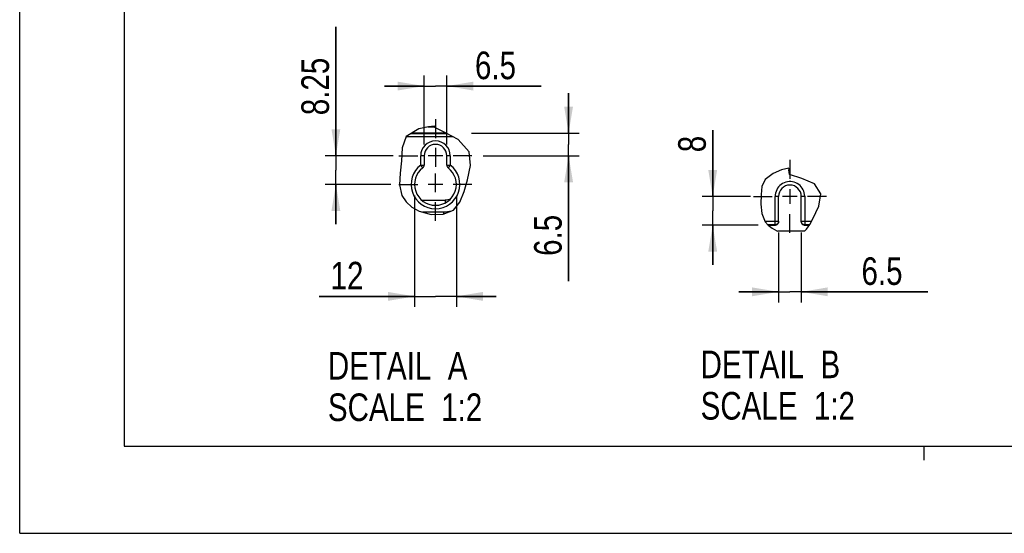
# Model space of a CAD drawing. Header units: inches. Extents: x 0 to 82.7, y 0 to 58.5.
# Tile 1 of 66: x 0 to 27.9, y 0 to 14.5. Entities that reach past the tile are written whole.
import ezdxf

# ---------------------------------------------------------------- set-up
doc = ezdxf.new("R2010")
doc.units = ezdxf.units.IN
doc.header["$LTSCALE"] = 4.547244
doc.header["$MEASUREMENT"] = 0
doc.linetypes.add('CENTER', pattern=[0.6, 0.375, -0.075, 0.075, -0.075])
doc.layers.get('0').update_dxf_attribs({"linetype": 'CONTINUOUS'})
doc.layers.add('DEFAULT_1', color=7, linetype='CENTER')
doc.styles.get("Standard").update_dxf_attribs({"font": 'txt', "width": 0.8})
doc.dimstyles.new('DIMSTYLE_2', dxfattribs={"dimtxt": 0.78125, "dimasz": 0.75, "dimexe": 0.18, "dimexo": 0.0625, "dimgap": 0.09, "dimtad": 1, "dimlfac": 0.4, "dimzin": 4, "dimdsep": 46, "dimtxsty": 'STANDARD', "dimblk": '_FILLED', "dimblk1": '_FILLED', "dimblk2": '_FILLED', "dimcen": 0.09, "dimadec": 0, "dimazin": 0, "dimtfac": 1, "dimtofl": 0, "dimtmove": 0, "dimatfit": 3, "dimldrblk": '_FILLED', "dimfxl": 1, "dimtolj": 1, "dimtzin": 4, "dimarcsym": 0})
doc.dimstyles.new('DIMSTYLE_3', dxfattribs={"dimtxt": 0.78125, "dimasz": 0.75, "dimexe": 0.18, "dimexo": 0.0625, "dimgap": 0.09, "dimtad": 1, "dimdec": 1, "dimlfac": 0.4, "dimzin": 4, "dimdsep": 46, "dimtxsty": 'STANDARD', "dimblk": '_FILLED', "dimblk1": '_FILLED', "dimblk2": '_FILLED', "dimcen": 0.09, "dimadec": 0, "dimazin": 0, "dimtfac": 1, "dimtdec": 1, "dimtofl": 0, "dimtmove": 0, "dimatfit": 3, "dimldrblk": '_FILLED', "dimfxl": 1, "dimtolj": 1, "dimtzin": 4, "dimarcsym": 0})
doc.dimstyles.new('DIMSTYLE_4', dxfattribs={"dimtxt": 0.78125, "dimasz": 0.75, "dimexe": 0.18, "dimexo": 0.0625, "dimgap": 0.09, "dimtad": 1, "dimdec": 0, "dimlfac": 0.4, "dimzin": 4, "dimdsep": 46, "dimtxsty": 'STANDARD', "dimblk": '_FILLED', "dimblk1": '_FILLED', "dimblk2": '_FILLED', "dimcen": 0.09, "dimadec": 0, "dimazin": 0, "dimtfac": 1, "dimtdec": 0, "dimtofl": 0, "dimtmove": 0, "dimatfit": 3, "dimldrblk": '_FILLED', "dimfxl": 1, "dimtolj": 1, "dimtzin": 4, "dimarcsym": 0})

# ---------------------------------------------------------------- blocks, each defined once
blk = doc.blocks.new('_FILLED')
at = {"color": 0, "linetype": 'BYBLOCK'}
blk.add_solid([(0, 0), (-1, 0.167), (-1, -0.167)], dxfattribs=at)
blk = doc.blocks.new('*D7')
at = {"color": 7, "linetype": 'CONTINUOUS'}
for p, q in [((8.945, 10.68), (8.945, 14.325)), ((8.945, 14.325), (8.945, 10.274)), ((10.563, 10.68), (8.645, 10.68)), ((8.945, 8.743), (8.945, 10.274)), ((10.496, 9.868), (8.645, 9.868)), ((8.945, 9.868), (8.945, 8.743))]:
    blk.add_line(p, q, dxfattribs=at)
at = {"color": 7, "linetype": 'CONTINUOUS', "xscale": 0.75, "yscale": 0.75, "zscale": 0.75}
for p, rotation in [((8.945, 10.68), 270), ((8.945, 9.868), 90)]:
    blk.add_blockref('_FILLED', p, dxfattribs=dict(at, rotation=rotation))
at = {"color": 7, "linetype": 'CONTINUOUS', "insert": (7.968, 11.825), "char_height": 0.7812, "width": 2.5, "attachment_point": 1, "rotation": 90, "line_spacing_factor": 0.9}
blk.add_mtext('8.25', dxfattribs=at)
blk = doc.blocks.new('*D8')
at = {"color": 7, "linetype": 'CONTINUOUS'}
for p, q in [((11.442, 10.993), (11.442, 12.949)), ((12.082, 10.993), (12.082, 12.949)), ((11.442, 12.649), (10.317, 12.649)), ((10.317, 12.649), (11.762, 12.649)), ((14.754, 12.649), (11.762, 12.649)), ((12.082, 12.649), (14.754, 12.649))]:
    blk.add_line(p, q, dxfattribs=at)
at = {"color": 7, "linetype": 'CONTINUOUS', "xscale": 0.75, "yscale": 0.75, "zscale": 0.75}
blk.add_blockref('_FILLED', (11.442, 12.649), dxfattribs=at)
at = {"color": 7, "linetype": 'CONTINUOUS', "xscale": 0.75, "yscale": 0.75, "zscale": 0.75, "rotation": 180}
blk.add_blockref('_FILLED', (12.082, 12.649), dxfattribs=at)
at = {"color": 7, "linetype": 'CONTINUOUS', "insert": (12.879, 13.626), "char_height": 0.7812, "width": 1.875, "attachment_point": 1, "line_spacing_factor": 0.9}
blk.add_mtext('6.5', dxfattribs=at)
blk = doc.blocks.new('*D9')
at = {"color": 7, "linetype": 'CONTINUOUS'}
for p, q in [((15.528, 11.321), (15.528, 12.446)), ((15.528, 12.446), (15.528, 11)), ((12.78, 11.321), (15.828, 11.321)), ((15.528, 7.133), (15.528, 11)), ((13.108, 10.68), (15.828, 10.68)), ((15.528, 10.68), (15.528, 7.133))]:
    blk.add_line(p, q, dxfattribs=at)
at = {"color": 7, "linetype": 'CONTINUOUS', "xscale": 0.75, "yscale": 0.75, "zscale": 0.75}
for p, rotation in [((15.528, 11.321), 270), ((15.528, 10.68), 90)]:
    blk.add_blockref('_FILLED', p, dxfattribs=dict(at, rotation=rotation))
at = {"color": 7, "linetype": 'CONTINUOUS', "insert": (14.551, 9.008), "char_height": 0.7812, "width": 1.875, "attachment_point": 3, "rotation": 90, "line_spacing_factor": 0.9}
blk.add_mtext('6.5', dxfattribs=at)
blk = doc.blocks.new('*D10')
at = {"color": 7, "linetype": 'CONTINUOUS'}
for p, q in [((11.171, 9.556), (11.171, 6.401)), ((12.353, 9.556), (12.353, 6.401)), ((11.171, 6.701), (8.474, 6.701)), ((8.474, 6.701), (11.762, 6.701)), ((13.478, 6.701), (11.762, 6.701)), ((12.353, 6.701), (13.478, 6.701))]:
    blk.add_line(p, q, dxfattribs=at)
at = {"color": 7, "linetype": 'CONTINUOUS', "xscale": 0.75, "yscale": 0.75, "zscale": 0.75}
blk.add_blockref('_FILLED', (11.171, 6.701), dxfattribs=at)
at = {"color": 7, "linetype": 'CONTINUOUS', "xscale": 0.75, "yscale": 0.75, "zscale": 0.75, "rotation": 180}
blk.add_blockref('_FILLED', (12.353, 6.701), dxfattribs=at)
at = {"color": 7, "linetype": 'CONTINUOUS', "insert": (9.724, 7.678), "char_height": 0.7812, "width": 1.25, "attachment_point": 3, "line_spacing_factor": 0.9}
blk.add_mtext('12', dxfattribs=at)
blk = doc.blocks.new('*D11')
at = {"color": 7, "linetype": 'CONTINUOUS'}
for p, q in [((21.47, 8.511), (21.47, 6.53)), ((22.11, 8.511), (22.11, 6.53)), ((21.47, 6.83), (20.345, 6.83)), ((20.345, 6.83), (21.79, 6.83)), ((25.689, 6.83), (21.79, 6.83)), ((22.11, 6.83), (25.689, 6.83))]:
    blk.add_line(p, q, dxfattribs=at)
at = {"color": 7, "linetype": 'CONTINUOUS', "xscale": 0.75, "yscale": 0.75, "zscale": 0.75}
blk.add_blockref('_FILLED', (21.47, 6.83), dxfattribs=at)
at = {"color": 7, "linetype": 'CONTINUOUS', "xscale": 0.75, "yscale": 0.75, "zscale": 0.75, "rotation": 180}
blk.add_blockref('_FILLED', (22.11, 6.83), dxfattribs=at)
at = {"color": 7, "linetype": 'CONTINUOUS', "insert": (23.814, 7.807), "char_height": 0.7812, "width": 1.875, "attachment_point": 1, "line_spacing_factor": 0.9}
blk.add_mtext('6.5', dxfattribs=at)
blk = doc.blocks.new('*D12')
at = {"color": 7, "linetype": 'CONTINUOUS'}
for p, q in [((19.605, 9.529), (19.605, 11.403)), ((19.605, 11.403), (19.605, 9.123)), ((20.67, 9.529), (19.305, 9.529)), ((19.605, 7.592), (19.605, 9.123)), ((20.895, 8.717), (19.305, 8.717)), ((19.605, 8.717), (19.605, 7.592))]:
    blk.add_line(p, q, dxfattribs=at)
at = {"color": 7, "linetype": 'CONTINUOUS', "xscale": 0.75, "yscale": 0.75, "zscale": 0.75}
for p, rotation in [((19.605, 9.529), 270), ((19.605, 8.717), 90)]:
    blk.add_blockref('_FILLED', p, dxfattribs=dict(at, rotation=rotation))
at = {"color": 7, "linetype": 'CONTINUOUS', "insert": (18.629, 10.778), "char_height": 0.781, "width": 0.625, "attachment_point": 1, "rotation": 90, "line_spacing_factor": 0.9}
blk.add_mtext('8', dxfattribs=at)

msp = doc.modelspace()

# ---------------------------------------------------------------- linework, layer by layer
at = {"color": 7, "linetype": 'CONTINUOUS'}
for p, q in [((0, 0), (0, 58.465)), ((2.953, 56.004), (2.953, 2.461)), ((11.288, 11.44), (10.932, 11.222)), ((11.564, 11.496), (11.288, 11.44)), ((11.55, 11.493), (11.753, 11.493)), ((11.724, 11.517), (11.564, 11.496)), ((11.724, 11.517), (11.759, 11.517)), ((11.748, 11.475), (11.759, 11.517)), ((12.042, 11.331), (11.748, 11.475)), ((10.932, 11.222), (10.817, 10.903)), ((12.258, 11.214), (10.929, 11.214)), ((11.079, 11.312), (12.077, 11.312)), ((12.061, 11.321), (11.093, 11.321)), ((12.405, 11.134), (12.042, 11.331)), ((10.817, 10.903), (10.798, 10.537)), ((12.713, 10.787), (12.405, 11.134)), ((11.344, 10.416), (11.344, 10.68)), ((11.442, 10.68), (11.344, 10.68)), ((11.442, 10.68), (11.442, 10.416)), ((11.969, 10.68), (11.555, 10.68)), ((12.082, 10.416), (12.082, 10.681)), ((12.18, 10.68), (12.082, 10.68)), ((12.18, 10.68), (12.18, 10.416)), ((12.754, 10.406), (12.713, 10.787)), ((10.798, 10.537), (10.766, 10.188)), ((11.403, 10.337), (11.344, 10.416)), ((11.344, 10.416), (11.442, 10.416)), ((12.082, 10.416), (12.18, 10.416)), ((12.18, 10.416), (12.121, 10.338)), ((12.666, 10.001), (12.754, 10.406)), ((21.756, 10.324), (21.555, 10.277)), ((21.772, 10.291), (21.756, 10.324)), ((10.766, 10.188), (10.749, 9.857)), ((21.311, 10.181), (21.085, 10.007)), ((21.555, 10.277), (21.311, 10.181)), ((21.757, 10.281), (21.762, 10.285)), ((21.782, 10.151), (21.757, 10.281)), ((21.762, 10.285), (21.767, 10.288)), ((21.767, 10.288), (21.772, 10.291)), ((22.122, 10.037), (21.782, 10.151)), ((22.489, 9.885), (22.122, 10.037)), ((10.749, 9.857), (10.814, 9.558)), ((11.969, 9.868), (11.555, 9.868)), ((12.576, 9.668), (12.666, 10.001)), ((12.67, 10.021), (12.666, 10.021)), ((20.996, 9.805), (20.975, 9.579)), ((21.085, 10.007), (20.996, 9.805)), ((22.667, 9.603), (22.489, 9.885)), ((10.814, 9.558), (10.929, 9.38)), ((12.456, 9.369), (12.576, 9.668)), ((20.975, 9.579), (20.968, 9.308)), ((21.47, 9.529), (21.372, 9.529)), ((21.372, 8.717), (21.372, 9.526)), ((21.47, 8.815), (21.47, 9.529)), ((21.997, 9.529), (21.583, 9.529)), ((21.79, 9.735), (21.79, 9.322)), ((22.208, 9.529), (22.11, 9.529)), ((22.11, 8.815), (22.11, 9.529)), ((22.208, 9.531), (22.208, 8.717)), ((22.607, 9.251), (22.667, 9.603)), ((10.929, 9.38), (11.097, 9.229)), ((11.097, 9.229), (11.303, 9.114)), ((11.377, 9.421), (12.034, 9.421)), ((12.075, 9.423), (12.034, 9.421)), ((12.034, 9.421), (12.034, 9.345)), ((12.268, 9.144), (12.456, 9.369)), ((20.968, 9.308), (20.993, 9.042)), ((22.439, 8.892), (22.607, 9.251)), ((11.303, 9.114), (11.644, 9.02)), ((11.398, 9.088), (11.447, 9.09)), ((11.447, 9.09), (11.99, 9.09)), ((11.447, 9.09), (11.447, 9.074)), ((11.644, 9.02), (11.983, 9.027)), ((11.983, 9.027), (12.268, 9.144)), ((11.99, 9.09), (11.99, 9.03)), ((20.993, 9.042), (21.085, 8.812)), ((21.08, 8.824), (21.47, 8.824)), ((21.085, 8.812), (21.173, 8.711)), ((21.372, 8.725), (21.16, 8.725)), ((21.168, 8.717), (21.372, 8.717)), ((21.173, 8.711), (21.286, 8.626)), ((21.47, 8.824), (21.469, 8.811)), ((21.469, 8.802), (21.47, 8.815)), ((22.11, 8.824), (22.403, 8.824)), ((22.11, 8.815), (22.111, 8.802)), ((22.113, 8.789), (22.117, 8.777)), ((22.349, 8.725), (22.208, 8.725)), ((22.208, 8.717), (22.343, 8.717)), ((22.261, 8.598), (22.353, 8.732)), ((22.353, 8.732), (22.439, 8.892)), ((21.286, 8.626), (21.416, 8.556)), ((21.416, 8.556), (21.449, 8.544)), ((22.199, 8.544), (21.449, 8.544)), ((22.199, 8.544), (22.261, 8.598)), ((2.953, 2.461), (79.724, 2.461)), ((25.591, 2.067), (25.591, 2.461)), ((0, 0), (82.677, 0))]:
    msp.add_line(p, q, dxfattribs=at)
for points in [[(22.208, 9.531), (22.205, 9.581), (22.196, 9.629), (22.182, 9.674), (22.162, 9.719), (22.138, 9.761), (22.109, 9.8), (22.075, 9.834), (22.038, 9.865), (21.998, 9.891), (21.955, 9.913), (21.909, 9.929), (21.862, 9.941), (21.814, 9.946), (21.765, 9.946), (21.717, 9.94), (21.67, 9.929), (21.624, 9.912), (21.581, 9.891), (21.54, 9.864), (21.503, 9.833), (21.47, 9.798), (21.441, 9.759), (21.416, 9.716), (21.397, 9.671), (21.383, 9.624), (21.375, 9.576), (21.372, 9.526)], [(12.176, 9.448), (12.154, 9.44), (12.115, 9.43), (12.075, 9.423)], [(21.372, 8.717), (21.385, 8.718), (21.398, 8.721), (21.41, 8.725), (21.421, 8.73), (21.432, 8.737), (21.441, 8.746), (21.45, 8.755), (21.457, 8.766), (21.462, 8.777), (21.467, 8.789), (21.469, 8.811)], [(21.467, 8.798), (21.463, 8.786), (21.457, 8.775), (21.45, 8.764), (21.441, 8.754), (21.432, 8.746), (21.421, 8.739), (21.409, 8.733), (21.397, 8.729), (21.385, 8.726), (21.372, 8.725)], [(22.113, 8.789), (22.111, 8.811), (22.11, 8.824)], [(22.208, 8.725), (22.195, 8.726), (22.183, 8.729), (22.171, 8.733), (22.159, 8.739), (22.148, 8.746), (22.139, 8.754), (22.13, 8.764), (22.123, 8.775), (22.117, 8.786), (22.113, 8.798)], [(22.117, 8.777), (22.123, 8.766), (22.13, 8.755), (22.139, 8.746), (22.148, 8.737), (22.159, 8.73), (22.17, 8.725), (22.182, 8.721), (22.195, 8.718), (22.208, 8.717)]]:
    msp.add_lwpolyline(points, dxfattribs=at)
for centre, radius, start, end in [((11.762, 10.68), 0.418, 360, 180), ((11.762, 10.68), 0.32, 0.1155, 180.0006), ((11.762, 9.868), 0.689, 127.3832, 52.6168), ((11.762, 9.868), 0.591, 127.3832, 52.6168), ((11.344, 10.416), 0.0984, 307.3832, 0), ((12.18, 10.416), 0.0984, 180, 232.6168), ((21.79, 9.529), 0.32, 0.0813, 180), ((11.99, 9.887), 0.797, 269.9951, 286.1635)]:
    msp.add_arc(centre, radius, start, end, dxfattribs=at)
at = {"layer": 'DEFAULT_1', "color": 7, "linetype": 'CENTER'}
for p, q in [((11.762, 11.714), (11.762, 11.18)), ((11.762, 10.902), (11.762, 10.368)), ((10.729, 10.68), (11.262, 10.68)), ((12.795, 10.68), (12.262, 10.68)), ((21.79, 10.562), (21.79, 10.029)), ((11.762, 9.647), (11.762, 10.18)), ((10.729, 9.868), (11.262, 9.868)), ((12.795, 9.868), (12.262, 9.868)), ((20.757, 9.529), (21.29, 9.529)), ((22.823, 9.529), (22.29, 9.529)), ((11.762, 8.835), (11.762, 9.368)), ((21.79, 8.495), (21.79, 9.029))]:
    msp.add_line(p, q, dxfattribs=at)

# ---------------------------------------------------------------- texts
at = {"color": 7, "linetype": 'CONTINUOUS', "char_height": 0.7812, "width": 6.25, "attachment_point": 1, "line_spacing_factor": 0.9}
for s, insert in [('DETAIL  A\\PSCALE  1:2', (8.719, 5.128)), ('DETAIL  B\\PSCALE  1:2', (19.263, 5.169))]:
    msp.add_mtext(s, dxfattribs=dict(at, insert=insert))

# ---------------------------------------------------------------- dimensions: what is measured, and where the dimension line sits
at = {"color": 7, "linetype": 'CONTINUOUS'}
for base, p1, p2, angle, dimstyle, picture, middle in [((8.945, 10.68), (10.496, 9.868), (10.563, 10.68), 90, 'DIMSTYLE_2', '*D7', (8.359, 13.075)), ((15.528, 11.321), (13.108, 10.68), (12.78, 11.321), 90, 'DIMSTYLE_3', '*D9', (15.782, 6.394)), ((19.605, 8.717), (20.67, 9.529), (20.895, 8.717), 270, 'DIMSTYLE_4', '*D12', (19.019, 11.091))]:
    dim = msp.add_linear_dim(base=base, p1=p1, p2=p2, angle=angle, dimstyle=dimstyle, dxfattribs=at)
    dim.commit()
    dim.dimension.update_dxf_attribs({"geometry": picture, "text_midpoint": middle, "dimtype": 160})
for base, p1, p2, picture, middle in [((12.082, 12.649), (11.442, 10.993), (12.082, 10.993), '*D8', (13.817, 13.235)), ((12.353, 6.701), (11.171, 9.556), (12.353, 9.556), '*D10', (7.849, 7.287)), ((22.11, 6.83), (21.47, 8.511), (22.11, 8.511), '*D11', (24.751, 7.416))]:
    dim = msp.add_linear_dim(base=base, p1=p1, p2=p2, dimstyle='DIMSTYLE_3', dxfattribs=at)
    dim.commit()
    dim.dimension.update_dxf_attribs({"geometry": picture, "text_midpoint": middle, "dimtype": 160})

doc.saveas('drawing.dxf')
